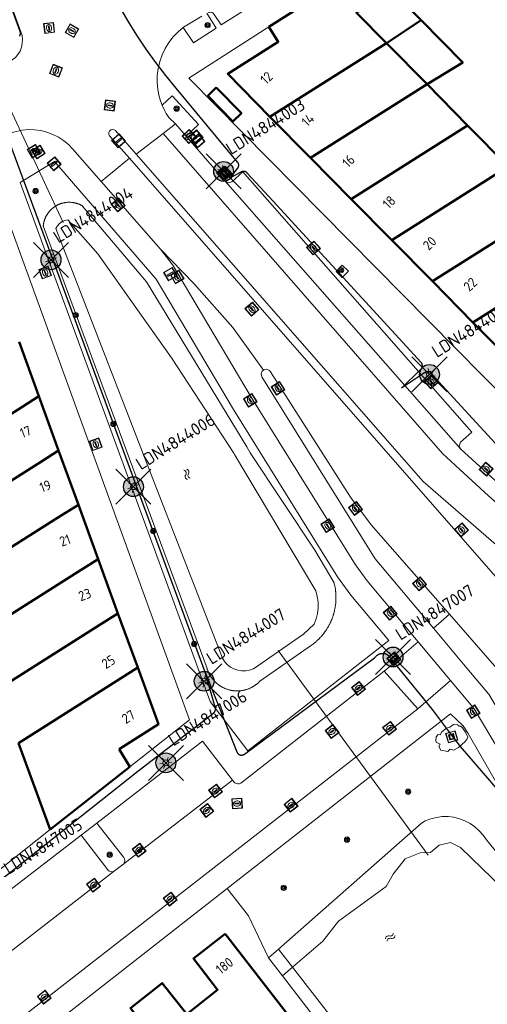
# Model space of a CAD drawing. Header units: metres. Extents: x 94279 to 96109, y 461866 to 463040.
# Tile 90 of 175: x 95233 to 95281, y 462272 to 462371. Entities that reach past the tile are written whole.
import ezdxf
from ezdxf.enums import TextEntityAlignment as Align

# ---------------------------------------------------------------- set-up
doc = ezdxf.new("R2010")
doc.units = ezdxf.units.M
doc.layers.get('0').update_dxf_attribs({"linetype": 'CONTINUOUS'})
for name, color, linetype, lineweight in [('B-WE-KL-ET_LS_OV_KABEL_EIGENNET_323-G', 10, 'CONTINUOUS', 30), ('B_BEBOUWINGSGRENS_0', 132, 'CONTINUOUS', 50), ('B_LUIFEL_1', 132, 'CONTINUOUS', 50), ('B_TUSSENMUUR_0', 132, 'CONTINUOUS', 50), ('G_GRENS_ALGEMEEN_0', 251, 'CONTINUOUS', 13), ('K_DUIKER_LIJN_-1', 251, 'CONTINUOUS', 13), ('K_KUNSTWERKGRENS_1', 251, 'CONTINUOUS', 13), ('K_STEIGER_1', 251, 'CONTINUOUS', 13), ('Q_BOOM_0', 251, 'CONTINUOUS', 13), ('Q_BRANDKRAAN_0', 251, 'CONTINUOUS', 13), ('Q_INSPECTIE_OF_RIOOLPUT_0', 251, 'CONTINUOUS', 13), ('Q_KOLK_0', 251, 'CONTINUOUS', 13), ('Q_KUNSTOBJECT_0', 251, 'CONTINUOUS', 13), ('Q_LICHTMAST_0', 251, 'CONTINUOUS', 13), ('Q_PAAL_STEEN_0', 251, 'CONTINUOUS', 13), ('Q_STRAATNAAMBORD_0', 251, 'CONTINUOUS', 13), ('Q_VERKEERSBORDPAAL_0', 251, 'CONTINUOUS', 13), ('Q_WATERLEIDINGPUT_0', 251, 'CONTINUOUS', 13), ('S_GBKN_SYMBOOL_WATER_0', 251, 'CONTINUOUS', 13), ('T_CULTUURGRENS_0', 251, 'CONTINUOUS', 13), ('T_HEK_0', 251, 'CONTINUOUS', 13), ('T_WALBESCHERMING_0', 251, 'CONTINUOUS', 13), ('T_WALBESCHERMING_1', 251, 'CONTINUOUS', 13), ('V_WEGGRENS_0', 251, 'CONTINUOUS', 13), ('W_WATERGRENS_0', 251, 'CONTINUOUS', 13), ('Z_GBKN_HUISNUMMER_0', 251, 'CONTINUOUS', 13)]:
    doc.layers.add(name, color=color, linetype=linetype, lineweight=lineweight)
for name, color, linetype in [('N-WE-ARMATUUR-PRUNUS_C_OPZET_4M-G', 200, 'CONTINUOUS'), ('N-WE-ARMATUUR-PRUNUS_E_OPSCHUIF_8M-G', 40, 'CONTINUOUS'), ('N-WE-LICHTMAST_VERVANGEN-G', 7, 'CONTINUOUS')]:
    doc.layers.add(name, color=color, linetype=linetype)
doc.styles.add('NLCS-ISO-M500-T25', font='NLCS-ISO.ttf', dxfattribs={"height": 1.25})
doc.styles.get("Standard").update_dxf_attribs({"font": 'isocp.shx'})

# ---------------------------------------------------------------- blocks, each defined once
blk = doc.blocks.new('Q_LICHTMAST')
for points in [[(-0.26, 0.15), (-0.52, 0.3)], [(0, 0.3), (0, 0.6)], [(0.26, 0.15), (0.52, 0.3)], [(-0.26, -0.15), (-0.52, -0.3)], [(0, -0.3), (0, -0.6)], [(0.26, -0.15), (0.52, -0.3)]]:
    blk.add_lwpolyline(points)
blk.add_circle((0, 0), 0.3)
blk = doc.blocks.new('Q_VERKEERSBORDPAAL')
for points in [[(-0.5, 0.5), (0.5, 0.5), (0.5, -0.5), (-0.5, -0.5)], [(-0.08, 0.333), (0.071, 0.333), (0.071, -0.329), (-0.08, -0.329)]]:
    blk.add_lwpolyline(points, close=True)
blk.add_lwpolyline([(-0.442, 0.464), (0.438, 0.464, -0.414214), (0.459, 0.442), (0.459, -0.437, -0.414214), (0.438, -0.459), (-0.442, -0.459, -0.414214), (-0.463, -0.437), (-0.463, 0.442), (-0.463, 0.444), (-0.463, 0.446), (-0.463, 0.448), (-0.462, 0.45), (-0.461, 0.451), (-0.46, 0.453), (-0.459, 0.455), (-0.458, 0.456), (-0.457, 0.457), (-0.456, 0.459), (-0.454, 0.46), (-0.453, 0.461), (-0.451, 0.462), (-0.449, 0.462), (-0.447, 0.463), (-0.446, 0.463), (-0.444, 0.464), (-0.442, 0.464)], format="xyb")
blk = doc.blocks.new('Q_PAAL_STEEN')
for points in [[(-0.5, 0.5), (0.5, 0.5), (0.5, -0.5), (-0.5, -0.5)], [(-0.08, 0.333), (0.071, 0.333), (0.071, -0.329), (-0.08, -0.329)]]:
    blk.add_lwpolyline(points, close=True)
blk.add_lwpolyline([(-0.442, 0.464), (0.438, 0.464, -0.414214), (0.459, 0.442), (0.459, -0.437, -0.414214), (0.438, -0.459), (-0.442, -0.459, -0.414214), (-0.463, -0.437), (-0.463, 0.442), (-0.463, 0.444), (-0.463, 0.446), (-0.463, 0.448), (-0.462, 0.45), (-0.461, 0.451), (-0.46, 0.453), (-0.459, 0.455), (-0.458, 0.456), (-0.457, 0.457), (-0.456, 0.459), (-0.454, 0.46), (-0.453, 0.461), (-0.451, 0.462), (-0.449, 0.462), (-0.447, 0.463), (-0.446, 0.463), (-0.444, 0.464), (-0.442, 0.464)], format="xyb")
blk = doc.blocks.new('Q_KOLK')
blk.add_lwpolyline([(-0.5, 0.5), (0.5, 0.5), (0.5, -0.5), (-0.5, -0.5)], close=True)
for points in [[(-0.442, 0.464), (0.438, 0.464, -0.414214), (0.459, 0.442), (0.459, -0.437, -0.414214), (0.438, -0.459), (-0.442, -0.459, -0.414214), (-0.463, -0.437), (-0.463, 0.442, -0.414214), (-0.442, 0.464)], [(-0.345, 0.105, 0.380426), (-0.276, -0.18)], [(-0.008, 0.266, 0.240218), (-0.345, 0.105)], [(-0.194, 0.045, 0.853344), (-0.194, -0.032)], [(0.331, 0.111, 0.240191), (-0.008, 0.266)], [(0.185, -0.032, 0.849746), (0.185, 0.045)], [(0.267, -0.176, 0.380426), (0.331, 0.111)], [(-0.276, -0.18, 0.148452), (0.012, -0.257)], [(0.012, -0.257, 0.131742), (0.267, -0.176)]]:
    blk.add_lwpolyline(points, format="xyb")
for points in [[(-0.194, 0.045), (0.185, 0.045)], [(0.185, -0.032), (-0.194, -0.032)]]:
    blk.add_lwpolyline(points)
blk = doc.blocks.new('Q_INSPECTIE_OF_RIOOLPUT')
blk.add_lwpolyline([(-0.5, 0.5), (0.5, 0.5), (0.5, -0.5), (-0.5, -0.5)], close=True)
for points in [[(-0.442, 0.464), (0.438, 0.464, -0.414214), (0.459, 0.442), (0.459, -0.437, -0.414214), (0.438, -0.459), (-0.442, -0.459, -0.414214), (-0.463, -0.437), (-0.463, 0.442), (-0.463, 0.444), (-0.463, 0.446), (-0.463, 0.448), (-0.462, 0.45), (-0.461, 0.451), (-0.46, 0.453), (-0.459, 0.455), (-0.458, 0.456), (-0.457, 0.457), (-0.456, 0.459), (-0.454, 0.46), (-0.453, 0.461), (-0.451, 0.462), (-0.449, 0.462), (-0.447, 0.463), (-0.446, 0.463), (-0.444, 0.464), (-0.442, 0.464)], [(-0.345, 0.105, 0.380426), (-0.276, -0.18)], [(-0.008, 0.266, 0.240218), (-0.345, 0.105)], [(-0.194, 0.045, 0.853344), (-0.194, -0.032)], [(0.331, 0.111, 0.240191), (-0.008, 0.266)], [(0.185, -0.032, 0.849746), (0.185, 0.045)], [(0.267, -0.176, 0.380426), (0.331, 0.111)], [(-0.276, -0.18, 0.148452), (0.012, -0.257)], [(0.012, -0.257, 0.131742), (0.267, -0.176)]]:
    blk.add_lwpolyline(points, format="xyb")
for points in [[(-0.194, 0.045), (0.185, 0.045)], [(0.185, -0.032), (-0.194, -0.032)]]:
    blk.add_lwpolyline(points)
blk = doc.blocks.new('Q_BRANDKRAAN')
blk.add_lwpolyline([(-0.5, 0.5), (0.5, 0.5), (0.5, -0.5), (-0.5, -0.5)], close=True)
for points in [[(-0.442, 0.464), (0.438, 0.464, -0.414214), (0.459, 0.442), (0.459, -0.437, -0.414214), (0.438, -0.459), (-0.442, -0.459, -0.414214), (-0.463, -0.437), (-0.463, 0.442), (-0.463, 0.444), (-0.463, 0.446), (-0.463, 0.448), (-0.462, 0.45), (-0.461, 0.451), (-0.46, 0.453), (-0.459, 0.455), (-0.458, 0.456), (-0.457, 0.457), (-0.456, 0.459), (-0.454, 0.46), (-0.453, 0.461), (-0.451, 0.462), (-0.449, 0.462), (-0.447, 0.463), (-0.446, 0.463), (-0.444, 0.464), (-0.442, 0.464)], [(-0.345, 0.105, 0.380426), (-0.276, -0.18)], [(-0.008, 0.266, 0.240218), (-0.345, 0.105)], [(-0.194, 0.045, 0.853344), (-0.194, -0.032)], [(0.331, 0.111, 0.240191), (-0.008, 0.266)], [(0.185, -0.032, 0.849746), (0.185, 0.045)], [(0.267, -0.176, 0.380426), (0.331, 0.111)], [(-0.276, -0.18, 0.148452), (0.012, -0.257)], [(0.012, -0.257, 0.131742), (0.267, -0.176)]]:
    blk.add_lwpolyline(points, format="xyb")
for points in [[(-0.194, 0.045), (0.185, 0.045)], [(0.185, -0.032), (-0.194, -0.032)]]:
    blk.add_lwpolyline(points)
blk = doc.blocks.new('Q_WATERLEIDINGPUT')
blk.add_lwpolyline([(-0.5, 0.5), (0.5, 0.5), (0.5, -0.5), (-0.5, -0.5)], close=True)
for points in [[(-0.442, 0.464), (0.438, 0.464, -0.414214), (0.459, 0.442), (0.459, -0.437, -0.414214), (0.438, -0.459), (-0.442, -0.459, -0.414214), (-0.463, -0.437), (-0.463, 0.442), (-0.463, 0.444), (-0.463, 0.446), (-0.463, 0.448), (-0.462, 0.45), (-0.461, 0.451), (-0.46, 0.453), (-0.459, 0.455), (-0.458, 0.456), (-0.457, 0.457), (-0.456, 0.459), (-0.454, 0.46), (-0.453, 0.461), (-0.451, 0.462), (-0.449, 0.462), (-0.447, 0.463), (-0.446, 0.463), (-0.444, 0.464), (-0.442, 0.464)], [(-0.345, 0.105, 0.380426), (-0.276, -0.18)], [(-0.008, 0.266, 0.240218), (-0.345, 0.105)], [(-0.194, 0.045, 0.853344), (-0.194, -0.032)], [(0.331, 0.111, 0.240191), (-0.008, 0.266)], [(0.185, -0.032, 0.849746), (0.185, 0.045)], [(0.267, -0.176, 0.380426), (0.331, 0.111)], [(-0.276, -0.18, 0.148452), (0.012, -0.257)], [(0.012, -0.257, 0.131742), (0.267, -0.176)]]:
    blk.add_lwpolyline(points, format="xyb")
for points in [[(-0.194, 0.045), (0.185, 0.045)], [(0.185, -0.032), (-0.194, -0.032)]]:
    blk.add_lwpolyline(points)
blk = doc.blocks.new('Q_KUNSTOBJECT')
for points in [[(-0.5, 0.5), (0.5, 0.5), (0.5, -0.5), (-0.5, -0.5)], [(-0.184, 0.184), (0.177, 0.184), (0.177, -0.178), (-0.184, -0.178)]]:
    blk.add_lwpolyline(points, close=True)
for points in [[(-0.442, 0.464), (0.438, 0.464, -0.414214), (0.459, 0.442), (0.459, -0.437, -0.414214), (0.438, -0.459), (-0.442, -0.459, -0.414214), (-0.463, -0.437), (-0.463, 0.442), (-0.463, 0.444), (-0.463, 0.446), (-0.463, 0.448), (-0.462, 0.45), (-0.461, 0.451), (-0.46, 0.453), (-0.459, 0.455), (-0.458, 0.456), (-0.457, 0.457), (-0.456, 0.459), (-0.454, 0.46), (-0.453, 0.461), (-0.451, 0.462), (-0.449, 0.462), (-0.447, 0.463), (-0.446, 0.463), (-0.444, 0.464), (-0.442, 0.464)], [(-0.245, 0.267), (0.236, 0.267, -0.414214), (0.257, 0.245), (0.257, -0.239, -0.414214), (0.236, -0.261), (-0.245, -0.261, -0.414214), (-0.266, -0.239), (-0.266, 0.245, -0.414214), (-0.245, 0.267)]]:
    blk.add_lwpolyline(points, format="xyb")
blk = doc.blocks.new('Q_BOOM')
for radius in [0.27, 0.18, 0.09]:
    blk.add_circle((0, 0), radius)
blk = doc.blocks.new('Q_STRAATNAAMBORD')
for points in [[(-0.5, 0.5), (0.5, 0.5), (0.5, -0.5), (-0.5, -0.5)], [(-0.369, 0.22), (0.358, 0.22), (0.358, -0.214), (-0.369, -0.214)]]:
    blk.add_lwpolyline(points, close=True)
for points in [[(-0.442, 0.464), (0.438, 0.464, -0.414214), (0.459, 0.442), (0.459, -0.437, -0.414214), (0.438, -0.459), (-0.442, -0.459, -0.414214), (-0.463, -0.437), (-0.463, 0.442), (-0.463, 0.444), (-0.463, 0.446), (-0.463, 0.448), (-0.462, 0.45), (-0.461, 0.451), (-0.46, 0.453), (-0.459, 0.455), (-0.458, 0.456), (-0.457, 0.457), (-0.456, 0.459), (-0.454, 0.46), (-0.453, 0.461), (-0.451, 0.462), (-0.449, 0.462), (-0.447, 0.463), (-0.446, 0.463), (-0.444, 0.464), (-0.442, 0.464)], [(-0.287, 0.16), (0.281, 0.16, -0.414214), (0.303, 0.139), (0.303, -0.134, -0.414214), (0.281, -0.156), (-0.287, -0.156, -0.414214), (-0.308, -0.134), (-0.308, 0.139), (-0.308, 0.14), (-0.308, 0.142), (-0.307, 0.144), (-0.307, 0.146), (-0.306, 0.148), (-0.305, 0.149), (-0.304, 0.151), (-0.303, 0.152), (-0.302, 0.154), (-0.3, 0.155), (-0.299, 0.156), (-0.297, 0.157), (-0.296, 0.158), (-0.294, 0.159), (-0.292, 0.159), (-0.29, 0.16), (-0.288, 0.16), (-0.287, 0.16)]]:
    blk.add_lwpolyline(points, format="xyb")
blk = doc.blocks.new('WATERSYMBOOL')
for points in [[(-0.5, 0.15), (-0.438, 0.212), (-0.312, 0.275), (-0.188, 0.275), (-0.062, 0.212), (0, 0.15), (0.062, 0.087), (0.188, 0.025), (0.312, 0.025), (0.438, 0.087), (0.5, 0.15)], [(-0.5, -0.15), (-0.438, -0.087), (-0.312, -0.025), (-0.188, -0.025), (-0.062, -0.087), (0, -0.15), (0.062, -0.212), (0.188, -0.275), (0.312, -0.275), (0.438, -0.212), (0.5, -0.15)]]:
    blk.add_lwpolyline(points)
blk = doc.blocks.new('LM')
at = {"linetype": 'ByBlock'}
h = blk.add_hatch(color=256, dxfattribs=at)
h.dxf.hatch_style = 1
edge = h.paths.add_edge_path()
edge.add_arc((0, 0), 1, 0, 360)
blk.add_circle((0, 0), 1, dxfattribs=at)
blk = doc.blocks.new('ACMAP_ANN_TEMPLATE_LM')
at = {"color": 0, "style": 'NLCS-ISO-M500-T25'}
blk.add_attdef('LM-NUMMER', (1.5, 1), '', height=1.25, dxfattribs=at)

msp = doc.modelspace()

# ---------------------------------------------------------------- linework, layer by layer
at = {"layer": 'B-WE-KL-ET_LS_OV_KABEL_EIGENNET_323-G', "linetype": 'Continuous'}
for points in [[(95233.332, 462369.578), (95233.342, 462369.593), (95233.351, 462369.608), (95233.359, 462369.623), (95233.367, 462369.638), (95233.374, 462369.654), (95233.381, 462369.67), (95233.387, 462369.686), (95233.393, 462369.703), (95233.398, 462369.719), (95233.402, 462369.736), (95233.406, 462369.753), (95233.409, 462369.77), (95233.412, 462369.787), (95233.414, 462369.805), (95233.416, 462369.822), (95233.416, 462369.839), (95233.417, 462369.857), (95233.416, 462369.874), (95233.415, 462369.892), (95233.414, 462369.909), (95233.412, 462369.926), (95233.409, 462369.943), (95233.406, 462369.96), (95233.402, 462369.977), (95233.397, 462369.994), (95233.392, 462370.011), (95233.386, 462370.027), (95217.834, 462412.726)], [(95281.691, 462328.058), (95274.861, 462335.504), (95274.849, 462335.516), (95274.837, 462335.528), (95274.824, 462335.54), (95274.811, 462335.551), (95274.798, 462335.562), (95274.784, 462335.572), (95274.77, 462335.582), (95274.756, 462335.591), (95274.741, 462335.6), (95274.726, 462335.608), (95274.711, 462335.616), (95274.695, 462335.623), (95274.679, 462335.63), (95274.663, 462335.636), (95274.647, 462335.641), (95274.631, 462335.646), (95274.614, 462335.651), (95274.598, 462335.655), (95274.581, 462335.658), (95274.564, 462335.661), (95274.547, 462335.663), (95274.53, 462335.665), (95274.513, 462335.666), (95274.496, 462335.666), (95274.479, 462335.666), (95274.462, 462335.665), (95274.445, 462335.664), (95274.428, 462335.662), (95274.411, 462335.659), (95274.394, 462335.656), (95274.377, 462335.653), (95274.36, 462335.648), (95274.344, 462335.644), (95274.328, 462335.638), (95274.312, 462335.632), (95274.296, 462335.626), (95274.28, 462335.619), (95274.265, 462335.611), (95274.25, 462335.603), (95274.235, 462335.595), (95274.22, 462335.586), (95274.206, 462335.576), (95274.192, 462335.566), (95274.179, 462335.556), (95271.87, 462334.019), (95273.79, 462335.884), (95273.803, 462335.895), (95273.816, 462335.907), (95273.828, 462335.919), (95273.841, 462335.931), (95273.852, 462335.944), (95273.864, 462335.958), (95273.874, 462335.971), (95273.885, 462335.985), (95273.894, 462336), (95273.904, 462336.014), (95273.912, 462336.029), (95273.921, 462336.045), (95273.928, 462336.06), (95273.935, 462336.076), (95273.942, 462336.092), (95273.948, 462336.109), (95273.954, 462336.125), (95273.958, 462336.142), (95273.963, 462336.159), (95273.966, 462336.176), (95273.97, 462336.193), (95273.972, 462336.21), (95273.974, 462336.227), (95273.975, 462336.245), (95273.976, 462336.262), (95273.976, 462336.28), (95273.976, 462336.297), (95273.975, 462336.314), (95273.973, 462336.332), (95273.971, 462336.349), (95273.968, 462336.366), (95273.964, 462336.383), (95273.96, 462336.4), (95273.955, 462336.417), (95273.95, 462336.433), (95273.944, 462336.45), (95273.938, 462336.466), (95273.931, 462336.482), (95273.923, 462336.497), (95273.915, 462336.513), (95273.907, 462336.528), (95273.898, 462336.543), (95273.888, 462336.557), (95273.878, 462336.572), (95273.867, 462336.585), (95273.856, 462336.599), (95273.845, 462336.612), (95258.87, 462352.937), (95256.295, 462355.744), (95256.283, 462355.756), (95256.271, 462355.768), (95256.258, 462355.78), (95256.245, 462355.791), (95256.232, 462355.802), (95256.218, 462355.812), (95256.204, 462355.822), (95256.19, 462355.831), (95256.175, 462355.84), (95256.16, 462355.848), (95256.144, 462355.856), (95256.129, 462355.863), (95256.113, 462355.87), (95256.097, 462355.876), (95256.081, 462355.881), (95256.064, 462355.886), (95256.048, 462355.891), (95256.031, 462355.895), (95256.014, 462355.898), (95255.997, 462355.901), (95255.98, 462355.903), (95255.963, 462355.905), (95255.946, 462355.905), (95255.929, 462355.906), (95255.912, 462355.906), (95255.894, 462355.905), (95255.877, 462355.903), (95255.86, 462355.901), (95255.843, 462355.899), (95255.826, 462355.896), (95255.81, 462355.892), (95255.793, 462355.888), (95255.776, 462355.883), (95255.76, 462355.877), (95255.744, 462355.871), (95255.728, 462355.865), (95255.713, 462355.858), (95255.697, 462355.85), (95255.682, 462355.842), (95255.667, 462355.833), (95255.653, 462355.824), (95255.639, 462355.815), (95255.625, 462355.804), (95255.611, 462355.794), (95255.598, 462355.783), (95254.601, 462355.245), (95255.268, 462356.159), (95255.281, 462356.17), (95255.293, 462356.182), (95255.305, 462356.194), (95255.317, 462356.207), (95255.328, 462356.22), (95255.338, 462356.234), (95255.348, 462356.248), (95255.358, 462356.262), (95255.367, 462356.276), (95255.376, 462356.291), (95255.384, 462356.306), (95255.392, 462356.322), (95255.399, 462356.337), (95255.405, 462356.353), (95255.411, 462356.369), (95255.417, 462356.386), (95255.422, 462356.402), (95255.426, 462356.419), (95255.43, 462356.436), (95255.433, 462356.452), (95255.435, 462356.469), (95255.437, 462356.487), (95255.439, 462356.504), (95255.439, 462356.521), (95255.44, 462356.538), (95255.439, 462356.555), (95255.438, 462356.572), (95255.437, 462356.589), (95255.435, 462356.606), (95255.432, 462356.623), (95255.428, 462356.64), (95255.425, 462356.657), (95255.42, 462356.674), (95255.415, 462356.69), (95255.41, 462356.706), (95255.403, 462356.722), (95255.397, 462356.738), (95255.389, 462356.754), (95255.382, 462356.769), (95255.373, 462356.784), (95255.365, 462356.799), (95255.355, 462356.813), (95255.346, 462356.827), (95255.335, 462356.841), (95255.325, 462356.855), (95249.14, 462364.313), (95248.077, 462365.596), (95247.058, 462366.916), (95246.086, 462368.269), (95245.16, 462369.655), (95244.283, 462371.073), (95243.455, 462372.519)], [(95221.666, 462276.633), (95245.247, 462295.311), (95252.909, 462301.222), (95252.923, 462301.233), (95252.935, 462301.244), (95252.948, 462301.255), (95252.96, 462301.267), (95252.972, 462301.28), (95252.983, 462301.293), (95252.994, 462301.306), (95253.005, 462301.319), (95253.015, 462301.333), (95253.024, 462301.347), (95253.033, 462301.362), (95253.042, 462301.377), (95253.05, 462301.392), (95253.057, 462301.407), (95253.064, 462301.423), (95253.07, 462301.438), (95253.076, 462301.454), (95253.082, 462301.471), (95253.086, 462301.487), (95253.09, 462301.503), (95253.094, 462301.52), (95253.097, 462301.537), (95253.1, 462301.554), (95253.102, 462301.571), (95253.103, 462301.588), (95253.104, 462301.605), (95253.104, 462301.622), (95253.103, 462301.639), (95253.102, 462301.656), (95253.101, 462301.673), (95253.099, 462301.69), (95253.096, 462301.707), (95253.093, 462301.723), (95253.089, 462301.74), (95253.084, 462301.757), (95253.079, 462301.773), (95253.074, 462301.789), (95252.066, 462305.321), (95232.097, 462359.43)], [(95252.066, 462305.321), (95255.247, 462297.278), (95255.253, 462297.262), (95255.26, 462297.246), (95255.267, 462297.231), (95255.275, 462297.215), (95255.283, 462297.2), (95255.292, 462297.186), (95255.302, 462297.171), (95255.312, 462297.157), (95255.322, 462297.143), (95255.333, 462297.13), (95255.344, 462297.117), (95255.356, 462297.104), (95255.368, 462297.092), (95255.38, 462297.08), (95255.393, 462297.068), (95255.406, 462297.057), (95255.42, 462297.047), (95255.434, 462297.037), (95255.449, 462297.028), (95255.463, 462297.019), (95255.478, 462297.01), (95255.494, 462297.002), (95255.509, 462296.995), (95255.525, 462296.988), (95255.541, 462296.981), (95255.557, 462296.976), (95255.574, 462296.97), (95255.59, 462296.966), (95255.607, 462296.962), (95255.624, 462296.958), (95255.641, 462296.955), (95255.658, 462296.953), (95255.675, 462296.951), (95255.692, 462296.95), (95255.71, 462296.949), (95255.727, 462296.949), (95255.744, 462296.95), (95255.761, 462296.951), (95255.778, 462296.953), (95255.795, 462296.956), (95255.812, 462296.959), (95255.829, 462296.962), (95255.846, 462296.966), (95255.863, 462296.971), (95255.879, 462296.976), (95255.895, 462296.982), (95255.911, 462296.989), (95255.927, 462296.996), (95255.942, 462297.003), (95255.958, 462297.011), (95255.973, 462297.02), (95255.987, 462297.029), (95256.002, 462297.038), (95256.016, 462297.048), (95269.137, 462306.777), (95269.415, 462307.028), (95269.438, 462307.047), (95269.462, 462307.065), (95269.486, 462307.082), (95269.511, 462307.098), (95269.536, 462307.113), (95269.562, 462307.127), (95269.589, 462307.141), (95269.615, 462307.153), (95269.643, 462307.165), (95269.67, 462307.176), (95269.698, 462307.185), (95269.727, 462307.194), (95269.755, 462307.202), (95269.784, 462307.209), (95269.813, 462307.214), (95269.842, 462307.219), (95269.872, 462307.223), (95269.901, 462307.225), (95269.931, 462307.227), (95269.961, 462307.227), (95269.99, 462307.227), (95270.02, 462307.225), (95270.049, 462307.223), (95270.079, 462307.219), (95270.108, 462307.215), (95270.137, 462307.209), (95270.166, 462307.203), (95270.195, 462307.195), (95270.223, 462307.186), (95270.251, 462307.177), (95270.279, 462307.166), (95270.306, 462307.155), (95270.333, 462307.142), (95270.359, 462307.129), (95270.385, 462307.115), (95270.411, 462307.099), (95270.436, 462307.083), (95270.46, 462307.066), (95270.484, 462307.049), (95270.507, 462307.03), (95270.529, 462307.011), (95270.551, 462306.991), (95274.957, 462301.538), (95276.77, 462299.117), (95277.777, 462297.83), (95282.224, 462292.659)]]:
    msp.add_lwpolyline(points, dxfattribs=at)
at = {"layer": 'B_BEBOUWINGSGRENS_0'}
for p, q in [((95269.634, 462377.581), (95258.474, 462370.518)), ((95274.438, 462364.707), (95270.34, 462368.86)), ((95278.535, 462360.554), (95274.438, 462364.707)), ((95258.586, 462361.426), (95262.682, 462357.272)), ((95282.633, 462356.401), (95278.535, 462360.554)), ((95262.682, 462357.272), (95266.779, 462353.119)), ((95266.779, 462353.119), (95270.876, 462348.966)), ((95270.876, 462348.966), (95274.972, 462344.813)), ((95274.972, 462344.813), (95279.069, 462340.659)), ((95279.069, 462340.659), (95283.166, 462336.505)), ((95235.274, 462333.194), (95233.278, 462338.678)), ((95237.268, 462327.712), (95235.274, 462333.194)), ((95239.263, 462322.229), (95237.268, 462327.712)), ((95241.258, 462316.746), (95239.263, 462322.229)), ((95243.253, 462311.264), (95241.258, 462316.746)), ((95245.248, 462305.781), (95243.253, 462311.264)), ((95233.209, 462298.167), (95236.396, 462289.43)), ((95244.464, 462295.773), (95243.366, 462297.533)), ((95236.396, 462289.43), (95244.464, 462295.773)), ((95262.657, 462267.838), (95254.069, 462278.889))]:
    msp.add_line(p, q, dxfattribs=at)
for points in [[(95270.34, 462368.86), (95267.305, 462371.936), (95269.153, 462373.178), (95269.337, 462372.961)], [(95258.474, 462370.518), (95259.432, 462369.005), (95254.325, 462365.767), (95258.586, 462361.426)], [(95243.366, 462297.533), (95247.327, 462300.065), (95245.248, 462305.781)], [(95254.069, 462278.889), (95250.869, 462276.409), (95253.306, 462273.245), (95250.198, 462270.782)], [(95250.198, 462270.782), (95247.723, 462273.924), (95244.501, 462271.387), (95246.976, 462268.262), (95243.891, 462265.808)]]:
    msp.add_lwpolyline(points, dxfattribs=at)
at = {"layer": 'B_LUIFEL_1'}
for p, q in [((95273.853, 462371.168), (95270.989, 462374.072)), ((95270.34, 462368.86), (95273.853, 462371.168))]:
    msp.add_line(p, q, dxfattribs=at)
for points in [[(95274.438, 462364.707), (95278.046, 462366.92), (95273.853, 462371.168)], [(95253.169, 462364.367), (95252.323, 462363.536), (95254.854, 462360.96), (95255.7, 462361.789), (95253.169, 462364.367)]]:
    msp.add_lwpolyline(points, dxfattribs=at)
at = {"layer": 'B_TUSSENMUUR_0'}
for p, q in [((95258.586, 462361.426), (95270.34, 462368.86)), ((95262.682, 462357.272), (95274.438, 462364.707)), ((95266.779, 462353.119), (95278.535, 462360.554)), ((95282.633, 462356.401), (95270.876, 462348.966)), ((95274.972, 462344.813), (95286.729, 462352.25)), ((95279.069, 462340.659), (95290.828, 462348.095))]:
    msp.add_line(p, q, dxfattribs=at)
for points in [[(95223.213, 462325.567), (95233.544, 462332.1), (95235.274, 462333.194)], [(95225.211, 462320.088), (95235.538, 462326.618), (95237.268, 462327.712)], [(95239.263, 462322.229), (95237.533, 462321.135), (95227.211, 462314.607)], [(95241.258, 462316.746), (95239.528, 462315.652), (95229.21, 462309.127)], [(95231.209, 462303.647), (95241.523, 462310.17), (95243.253, 462311.264)], [(95233.209, 462298.167), (95243.517, 462304.686), (95245.248, 462305.781)]]:
    msp.add_lwpolyline(points, dxfattribs=at)
at = {"layer": 'G_GRENS_ALGEMEEN_0'}
msp.add_line((95256.415, 462280.713), (95258.441, 462276.465), dxfattribs=at)
at = {"layer": 'K_DUIKER_LIJN_-1'}
for p, q in [((95228.568, 462370.366), (95237.721, 462350.73)), ((95259.417, 462307.523), (95274.551, 462286.826))]:
    msp.add_line(p, q, dxfattribs=at)
at = {"layer": 'K_KUNSTWERKGRENS_1'}
for p, q in [((95259.2, 462277.128), (95258.441, 462276.465)), ((95258.441, 462276.465), (95259.855, 462274.65))]:
    msp.add_line(p, q, dxfattribs=at)
at = {"layer": 'K_STEIGER_1'}
for p, q in [((95260.862, 462275.518), (95259.445, 462277.345)), ((95265.304, 462269.788), (95260.862, 462275.518))]:
    msp.add_line(p, q, dxfattribs=at)
msp.add_lwpolyline([(95259.445, 462277.345), (95259.445, 462277.345), (95259.2, 462277.128)], dxfattribs=at)
at = {"layer": 'N-WE-LICHTMAST_VERVANGEN-G', "flags": 128}
for points in [[(95252.142, 462354.135), (95255.678, 462357.671)], [(95255.678, 462354.135), (95252.142, 462357.671)], [(95234.731, 462345.205), (95238.267, 462348.741)], [(95238.267, 462345.205), (95234.731, 462348.741)], [(95272.917, 462333.637), (95276.453, 462337.173)], [(95276.453, 462333.637), (95272.917, 462337.173)], [(95243.045, 462322.293), (95246.581, 462325.829)], [(95246.581, 462322.293), (95243.045, 462325.829)], [(95269.242, 462305.086), (95272.778, 462308.622)], [(95272.778, 462305.086), (95269.242, 462308.622)], [(95250.18, 462302.64), (95253.716, 462306.176)], [(95253.716, 462302.64), (95250.18, 462306.176)], [(95246.318, 462294.397), (95249.854, 462297.933)], [(95249.854, 462294.397), (95246.318, 462297.933)]]:
    msp.add_lwpolyline(points, dxfattribs=at)
at = {"layer": 'T_CULTUURGRENS_0'}
for p, q in [((95249.045, 462360.697), (95250.128, 462359.451)), ((95265.885, 462346.426), (95265.271, 462345.794)), ((95241.123, 462290.062), (95239.535, 462288.849)), ((95273.87, 462290.088), (95259.445, 462277.345)), ((95242.91, 462285.244), (95243.724, 462285.853)), ((95259.445, 462277.345), (95259.2, 462277.128))]:
    msp.add_line(p, q, dxfattribs=at)
for points in [[(95249.817, 462370.434), (95250.871, 462368.877), (95253.149, 462370.382), (95252.214, 462371.879)], [(95251.73, 462371.593), (95249.867, 462370.476), (95249.817, 462370.434)], [(95250.128, 462359.451), (95251.362, 462360.638), (95248.716, 462363.539), (95247.702, 462362.611)], [(95247.702, 462362.611), (95247.711, 462362.588), (95247.906, 462362.162), (95248.13, 462361.75), (95248.383, 462361.356), (95249.045, 462360.697)], [(95238.762, 462352.755), (95238.721, 462352.761), (95238.681, 462352.767), (95238.64, 462352.772), (95238.599, 462352.777), (95238.558, 462352.781), (95238.476, 462352.786), (95238.393, 462352.79), (95238.311, 462352.79), (95238.229, 462352.789), (95238.147, 462352.784), (95238.065, 462352.777), (95238.024, 462352.773), (95237.983, 462352.768), (95237.942, 462352.762), (95237.901, 462352.755), (95237.861, 462352.748), (95237.82, 462352.741), (95237.78, 462352.732), (95237.74, 462352.724), (95237.7, 462352.714), (95237.66, 462352.704), (95237.62, 462352.693), (95237.581, 462352.682), (95237.541, 462352.669), (95237.502, 462352.657), (95237.463, 462352.644), (95237.424, 462352.63), (95237.386, 462352.615), (95237.347, 462352.6), (95237.309, 462352.584), (95237.272, 462352.568), (95237.234, 462352.551), (95237.197, 462352.534), (95237.16, 462352.516), (95237.123, 462352.497), (95237.087, 462352.478), (95237.05, 462352.458), (95237.015, 462352.438), (95236.979, 462352.417), (95236.909, 462352.373), (95236.841, 462352.328), (95236.807, 462352.304), (95236.774, 462352.28), (95236.741, 462352.255), (95236.708, 462352.23), (95236.676, 462352.204), (95236.644, 462352.178), (95236.613, 462352.152), (95236.582, 462352.124)], [(95265.249, 462312.763), (95265.249, 462312.819), (95265.249, 462312.875), (95265.249, 462312.93), (95265.248, 462312.986), (95265.246, 462313.042), (95265.244, 462313.097), (95265.242, 462313.153), (95265.239, 462313.208), (95265.235, 462313.264), (95265.231, 462313.319), (95265.226, 462313.375), (95265.221, 462313.43), (95265.215, 462313.485), (95265.209, 462313.541), (95265.202, 462313.596), (95265.195, 462313.651), (95265.187, 462313.706), (95265.17, 462313.816), (95265.151, 462313.926), (95265.129, 462314.035), (95265.106, 462314.144), (95265.08, 462314.252), (95265.053, 462314.36), (95263.125, 462317.66), (95256.602, 462327.486), (95256.243, 462328.078), (95246.147, 462344.747), (95239.648, 462352.435), (95239.612, 462352.455), (95239.576, 462352.475), (95239.54, 462352.495), (95239.503, 462352.513), (95239.466, 462352.531), (95239.429, 462352.549), (95239.391, 462352.566), (95239.354, 462352.582), (95239.277, 462352.613), (95239.2, 462352.642), (95239.161, 462352.655), (95239.122, 462352.668), (95239.083, 462352.68), (95239.043, 462352.692), (95239.003, 462352.702), (95238.964, 462352.713), (95238.923, 462352.722), (95238.883, 462352.731), (95238.843, 462352.74), (95238.803, 462352.747), (95238.762, 462352.755)], [(95236.582, 462352.124), (95236.551, 462352.097), (95236.521, 462352.069), (95236.492, 462352.04), (95236.462, 462352.011), (95236.434, 462351.981), (95236.405, 462351.951), (95236.378, 462351.921), (95236.35, 462351.89), (95236.324, 462351.859), (95236.297, 462351.827), (95236.271, 462351.795), (95236.246, 462351.763), (95236.221, 462351.73), (95236.197, 462351.697), (95236.173, 462351.663), (95236.15, 462351.629), (95236.127, 462351.595), (95236.105, 462351.56), (95236.084, 462351.525), (95236.063, 462351.489), (95236.042, 462351.454), (95236.022, 462351.418), (95236.003, 462351.381), (95235.984, 462351.345), (95235.966, 462351.308), (95235.948, 462351.271), (95235.931, 462351.233), (95235.915, 462351.195), (95235.899, 462351.157), (95235.884, 462351.119), (95235.869, 462351.081), (95235.855, 462351.042), (95235.842, 462351.003), (95235.829, 462350.964), (95235.817, 462350.925), (95235.805, 462350.885), (95235.794, 462350.845), (95235.784, 462350.806), (95235.774, 462350.766), (95235.765, 462350.725), (95235.756, 462350.685), (95235.749, 462350.645), (95235.741, 462350.604), (95235.735, 462350.563), (95235.729, 462350.523), (95235.724, 462350.482), (95235.719, 462350.441), (95235.715, 462350.4), (95246.198, 462322.043)], [(95265.271, 462345.794), (95265.882, 462345.2), (95266.496, 462345.832), (95265.885, 462346.426)], [(95246.198, 462322.043), (95252.237, 462305.708), (95252.252, 462305.658), (95252.268, 462305.609), (95252.284, 462305.56), (95252.302, 462305.511)], [(95263.921, 462309.121), (95263.99, 462309.208), (95264.058, 462309.296), (95264.124, 462309.385), (95264.189, 462309.476), (95264.221, 462309.522), (95264.252, 462309.568), (95264.283, 462309.614), (95264.313, 462309.661), (95264.372, 462309.755), (95264.43, 462309.85), (95264.485, 462309.947), (95264.539, 462310.044), (95264.565, 462310.093), (95264.591, 462310.142), (95264.616, 462310.192), (95264.641, 462310.242), (95264.666, 462310.292), (95264.69, 462310.342), (95264.713, 462310.392), (95264.736, 462310.443), (95264.78, 462310.545), (95264.823, 462310.648), (95264.863, 462310.752), (95264.902, 462310.856), (95264.921, 462310.908), (95264.939, 462310.961), (95264.956, 462311.014), (95264.973, 462311.067), (95264.99, 462311.12), (95265.006, 462311.173), (95265.021, 462311.227), (95265.037, 462311.28), (95265.065, 462311.388), (95265.092, 462311.496), (95265.116, 462311.604), (95265.139, 462311.713), (95265.159, 462311.823), (95265.178, 462311.932), (95265.194, 462312.043), (95265.208, 462312.153), (95265.22, 462312.264), (95265.23, 462312.374), (95265.234, 462312.43), (95265.238, 462312.485), (95265.241, 462312.541), (95265.244, 462312.597), (95265.246, 462312.652), (95265.248, 462312.708), (95265.249, 462312.763)], [(95256.551, 462303.698), (95256.598, 462303.72), (95256.645, 462303.742), (95256.692, 462303.764), (95256.738, 462303.788), (95256.783, 462303.812), (95256.829, 462303.837), (95256.874, 462303.863), (95256.918, 462303.889), (95256.962, 462303.916), (95257.006, 462303.944), (95257.049, 462303.973), (95257.092, 462304.002), (95257.134, 462304.032), (95257.176, 462304.063), (95257.217, 462304.094), (95257.257, 462304.126), (95257.298, 462304.159), (95257.337, 462304.192), (95257.376, 462304.226), (95257.415, 462304.26), (95257.453, 462304.296), (95257.49, 462304.332), (95257.527, 462304.368), (95257.563, 462304.405), (95262.789, 462308.057), (95262.879, 462308.123), (95262.967, 462308.19), (95263.011, 462308.224), (95263.055, 462308.259), (95263.098, 462308.294), (95263.141, 462308.33), (95263.183, 462308.366), (95263.225, 462308.402), (95263.267, 462308.439), (95263.308, 462308.476), (95263.349, 462308.514), (95263.39, 462308.551), (95263.43, 462308.59), (95263.47, 462308.628), (95263.549, 462308.707), (95263.627, 462308.787), (95263.665, 462308.827), (95263.703, 462308.868), (95263.74, 462308.909), (95263.777, 462308.951), (95263.814, 462308.993), (95263.85, 462309.035), (95263.886, 462309.078), (95263.921, 462309.121)], [(95252.302, 462305.511), (95252.32, 462305.463), (95252.339, 462305.415), (95252.359, 462305.367), (95252.379, 462305.319), (95252.401, 462305.272), (95252.423, 462305.225), (95252.445, 462305.179), (95252.469, 462305.133), (95252.493, 462305.087), (95252.518, 462305.042), (95252.544, 462304.997), (95252.571, 462304.953), (95252.598, 462304.909), (95252.626, 462304.865), (95252.655, 462304.822), (95252.684, 462304.779), (95252.714, 462304.737), (95252.745, 462304.696), (95252.777, 462304.654), (95252.809, 462304.614), (95252.841, 462304.574), (95252.875, 462304.534), (95252.909, 462304.495), (95252.944, 462304.457), (95252.979, 462304.419), (95253.015, 462304.382), (95253.051, 462304.345), (95253.089, 462304.309), (95253.126, 462304.274), (95253.165, 462304.239), (95253.203, 462304.204), (95253.243, 462304.171), (95253.283, 462304.138), (95253.323, 462304.106), (95253.364, 462304.074), (95253.406, 462304.043), (95253.448, 462304.013), (95253.49, 462303.983), (95253.533, 462303.955), (95253.577, 462303.926), (95253.621, 462303.899), (95253.665, 462303.872), (95253.71, 462303.846), (95253.755, 462303.821), (95253.801, 462303.797), (95253.847, 462303.773), (95253.893, 462303.75), (95253.94, 462303.728), (95253.987, 462303.706)], [(95253.987, 462303.706), (95254.034, 462303.685), (95254.082, 462303.665), (95254.13, 462303.646), (95254.179, 462303.628), (95254.227, 462303.61), (95254.276, 462303.594), (95254.326, 462303.578), (95254.375, 462303.563), (95254.425, 462303.548), (95254.475, 462303.535), (95254.525, 462303.522), (95254.575, 462303.51), (95254.626, 462303.499), (95254.677, 462303.489), (95254.728, 462303.479), (95254.779, 462303.471), (95254.83, 462303.463), (95254.881, 462303.456), (95254.932, 462303.45), (95255.036, 462303.441), (95255.139, 462303.434), (95255.191, 462303.433), (95255.242, 462303.432), (95255.294, 462303.431), (95255.346, 462303.432), (95255.398, 462303.434), (95255.449, 462303.436), (95255.501, 462303.439), (95255.553, 462303.443), (95255.604, 462303.448), (95255.656, 462303.454), (95255.707, 462303.461), (95255.758, 462303.468), (95255.809, 462303.476), (95255.86, 462303.485), (95255.911, 462303.495), (95255.962, 462303.506), (95256.012, 462303.518), (95256.062, 462303.53), (95256.112, 462303.543), (95256.162, 462303.557), (95256.212, 462303.572), (95256.261, 462303.588), (95256.31, 462303.604), (95256.359, 462303.621), (95256.407, 462303.64), (95256.456, 462303.658), (95256.503, 462303.678), (95256.551, 462303.698)], [(95243.724, 462285.853), (95243.835, 462285.978), (95243.907, 462286.128), (95243.933, 462286.293), (95243.913, 462286.459), (95243.846, 462286.612), (95241.123, 462290.062)], [(95286.218, 462285.941), (95284.902, 462284.434), (95284.517, 462284.445), (95284.139, 462284.517), (95283.776, 462284.647), (95283.439, 462284.834), (95283.136, 462285.071), (95282.874, 462285.354), (95282.66, 462285.674), (95280.423, 462288.378), (95280.094, 462288.867), (95279.707, 462289.311), (95279.269, 462289.705), (95278.785, 462290.042), (95278.264, 462290.317), (95277.714, 462290.526), (95277.141, 462290.666), (95276.556, 462290.735), (95275.967, 462290.732), (95275.383, 462290.656), (95274.812, 462290.51), (95274.264, 462290.294), (95273.87, 462290.088)], [(95239.535, 462288.849), (95242.229, 462285.36), (95242.336, 462285.252), (95242.472, 462285.181), (95242.622, 462285.156), (95242.773, 462285.177), (95242.91, 462285.244)]]:
    msp.add_lwpolyline(points, dxfattribs=at)
at = {"layer": 'T_HEK_0'}
msp.add_line((95256.415, 462280.713), (95254.253, 462283.477), dxfattribs=at)
at = {"layer": 'T_WALBESCHERMING_0'}
msp.add_lwpolyline([(95237.896, 462350.959), (95237.607, 462350.831), (95237.353, 462350.646), (95237.142, 462350.411)], dxfattribs=at)
at = {"layer": 'T_WALBESCHERMING_1'}
msp.add_line((95259.855, 462274.65), (95264.213, 462268.984), dxfattribs=at)
at = {"layer": 'V_WEGGRENS_0'}
for p, q in [((95258.474, 462370.518), (95250.387, 462365.319)), ((95250.387, 462365.319), (95287.413, 462327.799)), ((95249.045, 462360.697), (95247.799, 462359.744)), ((95245.08, 462357.664), (95247.799, 462359.744)), ((95254.062, 462354.922), (95250.128, 462359.451)), ((95238.685, 462358.159), (95241.54, 462354.9)), ((95236.845, 462356.894), (95233.398, 462354.775)), ((95241.54, 462354.9), (95244.401, 462357.227)), ((95233.398, 462354.775), (95252.565, 462302.359)), ((95241.54, 462354.9), (95247.547, 462348.045)), ((95277.85, 462327.853), (95254.062, 462354.922)), ((95250.465, 462300.499), (95231.255, 462353.401)), ((95282.043, 462324.027), (95277.85, 462327.853)), ((95278.464, 462305.737), (95275.076, 462309.776)), ((95273.535, 462308.389), (95271.902, 462306.964)), ((95276.802, 462304.483), (95273.535, 462308.389)), ((95270.097, 462305.442), (95273.498, 462301.614)), ((95276.802, 462304.483), (95278.548, 462302.396)), ((95276.792, 462301.119), (95254.253, 462283.477)), ((95244.464, 462295.773), (95250.465, 462300.499)), ((95243.724, 462285.853), (95254.824, 462294.413)), ((95224.213, 462277.032), (95239.535, 462288.849)), ((95225.1, 462280.464), (95236.396, 462289.43)), ((95226.998, 462272.919), (95242.91, 462285.244))]:
    msp.add_line(p, q, dxfattribs=at)
for points in [[(95271.876, 462382.171), (95268.15, 462379.827), (95253.655, 462370.708), (95252.962, 462371.765), (95252.87, 462371.874), (95252.751, 462371.953), (95252.615, 462371.994), (95252.473, 462371.994), (95252.336, 462371.954)], [(95231.275, 462375.955), (95233.456, 462370.016), (95233.57, 462369.631), (95233.618, 462369.233), (95233.6, 462368.833), (95233.516, 462368.441), (95233.368, 462368.068), (95233.16, 462367.725), (95232.898, 462367.421), (95232.59, 462367.165), (95231.792, 462366.648), (95231.695, 462366.585)], [(95249.817, 462370.434), (95249.319, 462370.017), (95248.824, 462369.502), (95248.386, 462368.937), (95248.011, 462368.329), (95247.704, 462367.683), (95247.468, 462367.009), (95247.305, 462366.313), (95247.217, 462365.604), (95247.206, 462364.889), (95247.272, 462364.178), (95247.413, 462363.477)], [(95247.413, 462363.477), (95247.546, 462363.028), (95247.702, 462362.611)], [(95228.336, 462357.33), (95231.787, 462359.506), (95232.364, 462359.763), (95232.965, 462359.954), (95233.584, 462360.077), (95234.213, 462360.131), (95234.844, 462360.114), (95235.469, 462360.028), (95236.081, 462359.873), (95236.672, 462359.651), (95237.235, 462359.364), (95237.762, 462359.017), (95238.247, 462358.614), (95238.685, 462358.159)], [(95244.401, 462357.227), (95242.404, 462359.511), (95242.338, 462359.665), (95242.342, 462359.832), (95242.413, 462359.984), (95242.54, 462360.093), (95242.701, 462360.14), (95242.867, 462360.117), (95243.009, 462360.028), (95245.08, 462357.664)], [(95247.799, 462359.744), (95275.991, 462327.426), (95277.75, 462325.783), (95280.624, 462323.144), (95284.084, 462320.094), (95286.313, 462317.865), (95296.02, 462306.429), (95297.897, 462304.405), (95300.184, 462302.118), (95302.648, 462299.684), (95305.404, 462297.186)], [(95245.08, 462357.664), (95274.062, 462324.575), (95283.179, 462316.629), (95283.236, 462316.565), (95283.282, 462316.492), (95283.315, 462316.413), (95283.335, 462316.329), (95283.34, 462316.243)], [(95270.594, 462308.518), (95266.741, 462313.097), (95265.414, 462314.959), (95254.897, 462331.862), (95247.111, 462345.023), (95236.845, 462356.894)], [(95281.387, 462314.933), (95281.333, 462314.99), (95244.401, 462357.227)], [(95254.062, 462354.922), (95254.421, 462354.764), (95254.734, 462354.86), (95255.863, 462355.852), (95278.959, 462329.564), (95277.822, 462328.562), (95277.68, 462328.181), (95277.85, 462327.853)], [(95257.937, 462335.845), (95254.826, 462340.138), (95250.903, 462344.597), (95247.547, 462348.045)], [(95247.547, 462348.045), (95248.78, 462346.441), (95256.679, 462333.1), (95267.233, 462316.18), (95268.385, 462314.544), (95273.535, 462308.389)], [(95275.076, 462309.776), (95269.211, 462316.768), (95257.784, 462335.143), (95257.718, 462335.288), (95257.701, 462335.447), (95257.735, 462335.603), (95257.817, 462335.74), (95257.937, 462335.845)], [(95257.937, 462335.845), (95258.084, 462335.907), (95258.243, 462335.919), (95258.398, 462335.88), (95258.533, 462335.795), (95258.634, 462335.672), (95266.716, 462323.012), (95268.803, 462320.221), (95276.7, 462311.171)], [(95276.7, 462311.171), (95276.136, 462310.687), (95275.076, 462309.776)], [(95283.436, 462303.451), (95283.298, 462303.609), (95276.7, 462311.171)], [(95252.565, 462302.359), (95256.365, 462297.367), (95270.594, 462308.518)], [(95271.902, 462306.964), (95270.698, 462305.913), (95270.097, 462305.442)], [(95254.824, 462294.413), (95254.945, 462294.256), (95255.053, 462294.146), (95255.187, 462294.072), (95255.337, 462294.039), (95255.49, 462294.05), (95255.634, 462294.105), (95270.097, 462305.442)], [(95281.537, 462301.636), (95280.665, 462303.103), (95280.643, 462303.14), (95278.464, 462305.737)], [(95273.498, 462301.614), (95274.055, 462302.097), (95276.802, 462304.483)], [(95278.548, 462302.396), (95279.188, 462301.631), (95284.525, 462292.633), (95285.455, 462291.051), (95286.447, 462289.508), (95287.5, 462288.005), (95288.612, 462286.546), (95289.782, 462285.133)], [(95273.498, 462301.614), (95229.791, 462267.54), (95214.926, 462255.189)], [(95285.115, 462287.763), (95278.587, 462299.143), (95278.09, 462299.89), (95276.792, 462301.119)], [(95277.831, 462299.885), (95277.663, 462299.884), (95277.512, 462300), (95277.106, 462300.024), (95276.744, 462299.755), (95276.405, 462299.657), (95275.943, 462299.306), (95275.759, 462299.008), (95275.545, 462299.023), (95275.353, 462298.779), (95275.312, 462298.406), (95275.362, 462298.246), (95275.759, 462298.049), (95275.641, 462297.8), (95275.839, 462297.448), (95276.551, 462297.313), (95276.766, 462297.55), (95277.093, 462297.458), (95277.596, 462297.727), (95278.291, 462298.306), (95278.488, 462298.599), (95278.545, 462298.771)], [(95278.545, 462298.771), (95278.329, 462299.277), (95277.998, 462299.687), (95277.831, 462299.885)], [(95241.123, 462290.062), (95251.782, 462298.356), (95254.824, 462294.413)], [(95254.253, 462283.477), (95231.319, 462265.527), (95212.603, 462250), (95200.07, 462239.603), (95156.576, 462201.131)]]:
    msp.add_lwpolyline(points, dxfattribs=at)
at = {"layer": 'W_WATERGRENS_0'}
msp.add_line((95259.855, 462274.65), (95260.862, 462275.518), dxfattribs=at)
for points in [[(95248.649, 462337.074), (95241.229, 462347.566), (95238.204, 462351.024), (95237.896, 462350.959)], [(95237.142, 462350.411), (95236.986, 462350.137), (95247.66, 462322.587), (95253.798, 462306.744), (95254.012, 462306.4), (95254.28, 462306.098), (95254.597, 462305.845), (95254.951, 462305.65), (95255.333, 462305.517), (95255.732, 462305.45), (95256.137, 462305.453), (95256.535, 462305.523), (95256.916, 462305.66), (95261.981, 462309.147), (95263.046, 462310.173), (95263.257, 462310.708), (95263.396, 462311.267), (95263.461, 462311.838), (95263.45, 462312.414), (95263.363, 462312.982), (95263.203, 462313.535), (95255.024, 462327.313), (95254.94, 462327.454), (95248.649, 462337.074)], [(95260.862, 462275.518), (95263.918, 462278.151), (95265.502, 462280.177), (95270.309, 462283.689), (95271.032, 462284.928), (95272.215, 462286.485), (95273.747, 462287.085), (95274.778, 462287.105), (95275.671, 462287.848), (95276.817, 462288.136), (95277.806, 462287.625), (95282.092, 462283.485), (95282.587, 462282.947)]]:
    msp.add_lwpolyline(points, dxfattribs=at)

# ---------------------------------------------------------------- block references
at = {"rotation": 31.92}
for p, values in [((95253.91, 462355.903), {'LM-NUMMER': 'LDN4844003'}), ((95236.499, 462346.973), {'LM-NUMMER': 'LDN4844004'}), ((95274.685, 462335.405), {'LM-NUMMER': 'LDN4844005'}), ((95244.813, 462324.061), {'LM-NUMMER': 'LDN4844006'}), ((95271.01, 462306.854), {'LM-NUMMER': 'LDN4847007'}), ((95251.948, 462304.408), {'LM-NUMMER': 'LDN4844007'}), ((95248.086, 462296.165), {'LM-NUMMER': 'LDN4847006'}), ((95231.477, 462283.202), {'LM-NUMMER': 'LDN4847005'})]:
    msp.add_blockref('ACMAP_ANN_TEMPLATE_LM', p, dxfattribs=at).add_auto_attribs(values)
at = {"layer": 'N-WE-ARMATUUR-PRUNUS_C_OPZET_4M-G'}
for p in [(95236.499, 462346.973), (95244.813, 462324.061), (95251.948, 462304.408)]:
    msp.add_blockref('LM', p, dxfattribs=at)
at = {"layer": 'N-WE-ARMATUUR-PRUNUS_E_OPSCHUIF_8M-G'}
for p in [(95253.91, 462355.903), (95274.685, 462335.405), (95271.01, 462306.854), (95248.086, 462296.165)]:
    msp.add_blockref('LM', p, dxfattribs=at)
at = {"layer": 'Q_BOOM_0'}
for p, rotation in [((95252.292, 462370.68), 121.988178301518), ((95249.171, 462362.255), 132.3679205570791), ((95234.943, 462353.919), 110.0859897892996), ((95265.758, 462345.933), 45.82765031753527), ((95238.992, 462341.386), 110.2883171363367), ((95242.794, 462330.393), 110.2883171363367), ((95246.801, 462319.581), 110.2892005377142), ((95250.938, 462308.163), 110.2892005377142), ((95272.534, 462293.253), 27.60248711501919), ((95266.364, 462288.408), 38.05142905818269), ((95242.419, 462286.879), 128.2831624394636), ((95259.981, 462283.544), 38.05142905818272)]:
    msp.add_blockref('Q_BOOM', p, dxfattribs=dict(at, rotation=rotation))
at = {"layer": 'Q_BRANDKRAAN_0', "rotation": 109.9571879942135}
msp.add_blockref('Q_BRANDKRAAN', (95241.017, 462328.346), dxfattribs=at)
at = {"layer": 'Q_INSPECTIE_OF_RIOOLPUT_0'}
for p, rotation in [((95236.306, 462370.393), 96.87683073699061), ((95238.606, 462370.123), 150.5545712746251), ((95236.992, 462366.075), 68.35767139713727), ((95242.433, 462362.566), 172.1116505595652), ((95235.91, 462345.69), 110.0859897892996), ((95256.773, 462341.995), 131.1664237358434), ((95277.921, 462319.703), 131.1664237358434), ((95264.863, 462299.332), 38.09155840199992), ((95252.211, 462291.359), 37.63837371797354), ((95255.275, 462292.055), 4.112228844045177)]:
    msp.add_blockref('Q_INSPECTIE_OF_RIOOLPUT', p, dxfattribs=dict(at, rotation=rotation))
at = {"layer": 'Q_KOLK_0'}
for p, rotation in [((95250.421, 462359.441), 43.88783006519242), ((95243.269, 462352.524), 131.2279113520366), ((95262.983, 462348.169), 131.3017562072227), ((95249.232, 462345.247), 120.62911982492), ((95259.399, 462334.01), 122.5536978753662), ((95274.867, 462334.643), 131.3017562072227), ((95256.596, 462332.788), 121.9542181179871), ((95280.396, 462325.839), 137.6203876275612), ((95267.211, 462321.852), 126.7876942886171), ((95264.414, 462320.113), 121.9542181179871), ((95273.683, 462314.241), 131.1078429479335), ((95270.728, 462311.285), 129.9198334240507), ((95267.516, 462303.683), 38.09155840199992), ((95279.1, 462301.327), 120.6735277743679), ((95270.659, 462299.652), 37.93999756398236), ((95253.097, 462293.322), 37.63837371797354), ((95260.716, 462291.882), 37.93999756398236), ((95245.38, 462287.351), 37.63837371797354), ((95240.794, 462283.81), 37.76038375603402), ((95248.527, 462282.406), 37.93999756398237), ((95235.819, 462272.49), 37.93999756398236)]:
    msp.add_blockref('Q_KOLK', p, dxfattribs=dict(at, rotation=rotation))
at = {"layer": 'Q_KUNSTOBJECT_0', "rotation": 16.12381736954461}
msp.add_blockref('Q_KUNSTOBJECT', (95276.931, 462298.793), dxfattribs=at)
at = {"layer": 'Q_LICHTMAST_0'}
for p, rotation in [((95253.91, 462355.903), 130.9783782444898), ((95236.499, 462346.973), 110.0859897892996), ((95274.685, 462335.405), 131.3017562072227), ((95244.813, 462324.061), 110.0859897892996), ((95271.01, 462306.854), 41.11847475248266), ((95251.948, 462304.408), 110.0859897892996), ((95248.086, 462296.165), 37.88726219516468)]:
    msp.add_blockref('Q_LICHTMAST', p, dxfattribs=dict(at, rotation=rotation))
at = {"layer": 'Q_PAAL_STEEN_0', "rotation": 130.9783782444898}
msp.add_blockref('Q_PAAL_STEEN', (95251.142, 462359.386), dxfattribs=at)
at = {"layer": 'Q_STRAATNAAMBORD_0'}
for p, rotation in [((95253.909, 462355.728), 130.9783782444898), ((95254.057, 462355.695), 130.9783782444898), ((95271.098, 462306.661), 41.11847475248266)]:
    msp.add_blockref('Q_STRAATNAAMBORD', p, dxfattribs=dict(at, rotation=rotation))
at = {"layer": 'Q_VERKEERSBORDPAAL_0'}
for p, rotation in [((95243.312, 462358.996), 131.1646064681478), ((95251.327, 462358.986), 130.9783782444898), ((95236.825, 462356.686), 130.8531373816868), ((95248.54, 462345.529), 120.62911982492)]:
    msp.add_blockref('Q_VERKEERSBORDPAAL', p, dxfattribs=dict(at, rotation=rotation))
at = {"layer": 'Q_WATERLEIDINGPUT_0', "rotation": 31.58059977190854}
for p in [(95234.761, 462357.943), (95235.234, 462357.867)]:
    msp.add_blockref('Q_WATERLEIDINGPUT', p, dxfattribs=at)
at = {"layer": 'S_GBKN_SYMBOOL_WATER_0'}
for p, rotation in [((95250.224, 462325.318), 111.1784111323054), ((95270.723, 462278.56), 36.38696181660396)]:
    msp.add_blockref('WATERSYMBOOL', p, dxfattribs=dict(at, rotation=rotation))

# ---------------------------------------------------------------- texts
at = {"layer": 'Z_GBKN_HUISNUMMER_0'}
for s, rotation, p in [('12', 44.5, (95258.24, 462365.348)), ('14', 44.6, (95262.414, 462361.104)), ('16', 44.6, (95266.51, 462356.951)), ('18', 44.6, (95270.607, 462352.798)), ('20', 44.6, (95274.704, 462348.645)), ('22', 44.6, (95278.8, 462344.492)), ('17', 20, (95233.922, 462329.598)), ('19', 20, (95235.916, 462324.116)), ('21', 20, (95237.911, 462318.633)), ('23', 20, (95239.906, 462313.15)), ('25', 32.3, (95242.293, 462306.369)), ('27', 32.3, (95244.307, 462300.819)), ('180', 37.8, (95254, 462275.673))]:
    msp.add_text(s, height=1, rotation=rotation, dxfattribs=at).set_placement(p, align=Align.MIDDLE)

doc.saveas('drawing.dxf')
